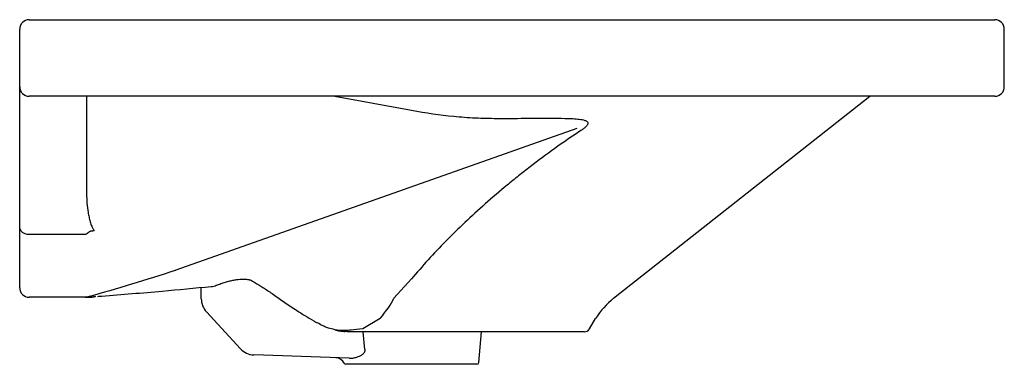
# Model space of a CAD drawing. Header units: millimetres. Extents: x 3601.93 to 3602.445, y 2494.793 to 2494.973.
import ezdxf

# ---------------------------------------------------------------- set-up
doc = ezdxf.new("R2010")
doc.units = ezdxf.units.MM
doc.layers.add('SANINDUSA', color=3, linetype='Continuous')

msp = doc.modelspace()

# ---------------------------------------------------------------- linework, layer by layer
at = {"layer": 'SANINDUSA'}
for p, q in [((3601.934775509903, 2494.97324710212), (3602.439775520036, 2494.97324710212)), ((3601.929775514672, 2494.938247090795), (3601.929775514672, 2494.968247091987)), ((3602.444775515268, 2494.938247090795), (3602.444775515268, 2494.968247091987)), ((3601.929775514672, 2494.936978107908), (3601.929775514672, 2494.938247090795)), ((3601.929775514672, 2494.917592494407), (3601.929775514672, 2494.936978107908)), ((3602.439775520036, 2494.933247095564), (3601.934775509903, 2494.933247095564)), ((3601.964775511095, 2494.933247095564), (3601.964775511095, 2494.882239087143)), ((3602.094675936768, 2494.933247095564), (3602.134775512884, 2494.926015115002)), ((3602.24043786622, 2494.827708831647), (3602.374375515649, 2494.933247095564)), ((3601.929775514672, 2494.865067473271), (3601.929775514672, 2494.917592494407)), ((3602.221132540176, 2494.916438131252), (3602.011507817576, 2494.842497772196)), ((3601.929775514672, 2494.837539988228), (3601.929775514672, 2494.865067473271)), ((3601.962702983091, 2494.860963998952), (3601.934775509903, 2494.860963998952)), ((3601.929775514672, 2494.833247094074), (3601.929775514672, 2494.837539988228)), ((3602.050385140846, 2494.837259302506), (3602.050120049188, 2494.837408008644)), ((3602.134775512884, 2494.837888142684), (3602.125433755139, 2494.827708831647)), ((3602.02477551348, 2494.827468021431), (3602.02477551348, 2494.833411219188)), ((3602.032602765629, 2494.834521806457), (3602.032729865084, 2494.83457188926)), ((3601.964094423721, 2494.828247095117), (3601.934775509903, 2494.828247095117)), ((3601.96507675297, 2494.828247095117), (3601.964548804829, 2494.828247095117)), ((3601.966521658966, 2494.828247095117), (3601.966398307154, 2494.828247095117)), ((3601.966429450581, 2494.828293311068), (3601.966871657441, 2494.828247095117)), ((3601.966573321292, 2494.828247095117), (3601.966871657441, 2494.828247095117)), ((3602.045187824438, 2494.80135819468), (3602.027412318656, 2494.82070168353)), ((3602.118270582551, 2494.817089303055), (3602.109294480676, 2494.811687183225)), ((3602.227738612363, 2494.811687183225), (3602.23102706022, 2494.817089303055)), ((3602.086194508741, 2494.814448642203), (3602.086190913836, 2494.814447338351)), ((3602.134775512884, 2494.810247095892), (3602.10230700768, 2494.810247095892)), ((3602.110371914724, 2494.800921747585), (3602.109418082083, 2494.810247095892)), ((3602.225176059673, 2494.810247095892), (3602.134775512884, 2494.810247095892)), ((3602.169855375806, 2494.794159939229), (3602.171262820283, 2494.810247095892)), ((3602.102066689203, 2494.796389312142), (3602.052202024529, 2494.798130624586)), ((3602.168859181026, 2494.793247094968), (3602.111212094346, 2494.793247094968))]:
    msp.add_line(p, q, dxfattribs=at)
for centre, radius, start, end in [((3601.934775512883, 2494.968247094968), 0.005, 90, 180), ((3602.439775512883, 2494.968247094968), 0.005, 0, 90), ((3601.934775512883, 2494.938247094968), 0.005, 180, 270), ((3602.439775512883, 2494.938247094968), 0.005, 270, 0), ((3602.006336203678, 2494.850240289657), 0.009310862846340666, 300.592699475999, 303.7409391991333), ((3601.934775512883, 2494.833247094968), 0.005, 180, 270), ((3602.028936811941, 2494.843825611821), 0.01, 275.5038037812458, 291.5058021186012), ((3601.964094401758, 2494.833245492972), 0.004998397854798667, 270.0002517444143, 285.5609652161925), ((3601.96413265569, 2494.833169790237), 0.004914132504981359, 269.6885368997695, 285.6027815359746), ((3601.967058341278, 2494.833246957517), 0.004999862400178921, 269.9998052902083, 285.7659800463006), ((3601.969775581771, 2494.823622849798), 0.005000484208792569, 94.43201212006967, 105.7941666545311), ((3602.034775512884, 2494.827468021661), 0.01, 180, 222.5811521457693), ((3602.265194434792, 2494.796290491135), 0.04000000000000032, 128.2368945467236, 148.6697416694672), ((3602.225176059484, 2494.813247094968), 0.003000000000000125, 270, 328.6697416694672), ((3602.052551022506, 2494.808124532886), 0.009999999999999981, 222.5811521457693, 267.9999999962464), ((3602.095043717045, 2494.79163151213), 0.005000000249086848, 25.81836944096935, 87.99999337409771), ((3602.16885918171, 2494.794247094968), 0.001000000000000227, 270, 355.0000000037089), ((3602.100443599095, 2494.794247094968), 0.001000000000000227, 205.844516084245, 270)]:
    msp.add_arc(centre, radius, start, end, dxfattribs=at)
for centre, major_axis, ratio, start_param, end_param in [((3602.074615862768, 2494.796290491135), (0.05138885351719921, 0.03838349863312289), 0.2190440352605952, 5.544468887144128, 5.901089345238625), ((3602.159497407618, 2494.813247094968), (0.05988288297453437, 0.002705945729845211), 0.02163091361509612, 2.564070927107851, 2.791477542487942)]:
    msp.add_ellipse(centre, major_axis=major_axis, ratio=ratio, start_param=start_param, end_param=end_param, dxfattribs=at)
for points, knots in [([(3602.134775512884, 2494.92601511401), (3602.142107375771, 2494.924621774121), (3602.149485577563, 2494.92354616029), (3602.160630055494, 2494.922457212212), (3602.164357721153, 2494.922181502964), (3602.171839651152, 2494.921810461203), (3602.175596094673, 2494.921715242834), (3602.179355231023, 2494.921712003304)], [0, 0, 0, 0, 0.5, 0.5, 0.75, 0.75, 1, 1, 1, 1]), ([(3602.179355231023, 2494.921712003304), (3602.184207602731, 2494.921707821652), (3602.189026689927, 2494.92172245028), (3602.196200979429, 2494.921757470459), (3602.198584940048, 2494.921771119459), (3602.203322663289, 2494.921793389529), (3602.205676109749, 2494.921802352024), (3602.21034295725, 2494.921795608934), (3602.212657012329, 2494.921781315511), (3602.21608014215, 2494.921702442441), (3602.217213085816, 2494.921666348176), (3602.218894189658, 2494.921584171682), (3602.219451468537, 2494.921552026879), (3602.220557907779, 2494.921474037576), (3602.221108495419, 2494.921428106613), (3602.222190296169, 2494.9213163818), (3602.222721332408, 2494.921250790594), (3602.223753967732, 2494.92108874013), (3602.224255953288, 2494.920992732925), (3602.224971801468, 2494.920807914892), (3602.22520413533, 2494.92073939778), (3602.225650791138, 2494.920582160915), (3602.225861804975, 2494.920494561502), (3602.226247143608, 2494.920294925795), (3602.226422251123, 2494.920182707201), (3602.226717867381, 2494.919921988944), (3602.226833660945, 2494.919777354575), (3602.22698150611, 2494.91945031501), (3602.227009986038, 2494.919273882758), (3602.226983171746, 2494.918992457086), (3602.226962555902, 2494.918896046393), (3602.226901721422, 2494.918704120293), (3602.226861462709, 2494.918607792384), (3602.226715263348, 2494.918317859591), (3602.226582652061, 2494.91812179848), (3602.226275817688, 2494.917738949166), (3602.226101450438, 2494.917551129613), (3602.225534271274, 2494.91699535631), (3602.225109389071, 2494.916644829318), (3602.224213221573, 2494.915965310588), (3602.223740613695, 2494.915636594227), (3602.223252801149, 2494.915314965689)], [0, 0, 0, 0, 0.2499999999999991, 0.2499999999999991, 0.3749999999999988, 0.3749999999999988, 0.4999999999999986, 0.4999999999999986, 0.6249999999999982, 0.6249999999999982, 0.6874999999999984, 0.6874999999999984, 0.7187499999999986, 0.7187499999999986, 0.7499999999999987, 0.7499999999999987, 0.7812499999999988, 0.7812499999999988, 0.8124999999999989, 0.8124999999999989, 0.8281249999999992, 0.8281249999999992, 0.8437499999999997, 0.8437499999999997, 0.859375, 0.859375, 0.8750000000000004, 0.8750000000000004, 0.8906250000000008, 0.8906250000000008, 0.898437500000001, 0.898437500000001, 0.9062500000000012, 0.9062500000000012, 0.9218750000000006, 0.9218750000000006, 0.9375, 0.9375, 0.96875, 0.96875, 1, 1, 1, 1]), ([(3602.223252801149, 2494.915314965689), (3602.21858465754, 2494.912237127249), (3602.214062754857, 2494.909122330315), (3602.20526439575, 2494.902829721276), (3602.200988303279, 2494.899651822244), (3602.194738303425, 2494.894842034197), (3602.192680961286, 2494.893230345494), (3602.18863705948, 2494.890007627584), (3602.186648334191, 2494.888394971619), (3602.180776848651, 2494.883553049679), (3602.176988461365, 2494.880319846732), (3602.169646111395, 2494.873842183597), (3602.166092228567, 2494.870597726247), (3602.159210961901, 2494.864096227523), (3602.155883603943, 2494.860839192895), (3602.149455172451, 2494.854310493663), (3602.146354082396, 2494.851038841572), (3602.140385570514, 2494.844477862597), (3602.137518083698, 2494.841188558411), (3602.134775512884, 2494.837888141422)], [0, 0, 0, 0, 0.1249999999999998, 0.1249999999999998, 0.2499999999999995, 0.2499999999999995, 0.3124999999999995, 0.3124999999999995, 0.3749999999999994, 0.3749999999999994, 0.4999999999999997, 0.4999999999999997, 0.6249999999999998, 0.6249999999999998, 0.7499999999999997, 0.7499999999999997, 0.8749999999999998, 0.8749999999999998, 1, 1, 1, 1]), ([(3601.964775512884, 2494.882239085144), (3601.964775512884, 2494.880627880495), (3601.964845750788, 2494.879013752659), (3601.965110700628, 2494.875779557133), (3601.965305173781, 2494.874157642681), (3601.965705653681, 2494.871728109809), (3601.965857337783, 2494.870919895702), (3601.966206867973, 2494.869308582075), (3601.966404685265, 2494.868503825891), (3601.966867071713, 2494.866912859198), (3601.967128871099, 2494.866126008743), (3601.967622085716, 2494.864976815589), (3601.967803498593, 2494.864598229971), (3601.968125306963, 2494.864048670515), (3601.96824002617, 2494.863870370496), (3601.968492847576, 2494.863529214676), (3601.968630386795, 2494.863365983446), (3601.96878986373, 2494.863217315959)], [0, 0, 0, 0, 0.2500000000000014, 0.2500000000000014, 0.5000000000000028, 0.5000000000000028, 0.625000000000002, 0.625000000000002, 0.7500000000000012, 0.7500000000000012, 0.8750000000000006, 0.8750000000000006, 0.9374999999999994, 0.9374999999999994, 0.9687499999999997, 0.9687499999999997, 1, 1, 1, 1]), ([(3601.934775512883, 2494.860963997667), (3601.934408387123, 2494.860963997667), (3601.934051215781, 2494.860997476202), (3601.93335506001, 2494.86112548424), (3601.933012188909, 2494.861222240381), (3601.932381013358, 2494.861463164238), (3601.932088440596, 2494.86160739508), (3601.931681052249, 2494.861855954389), (3601.931551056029, 2494.86194402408), (3601.931306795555, 2494.86212642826), (3601.931191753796, 2494.862221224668), (3601.930866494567, 2494.862515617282), (3601.930674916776, 2494.86272661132), (3601.930346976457, 2494.863166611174), (3601.930211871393, 2494.863393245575), (3601.92999454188, 2494.863858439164), (3601.929912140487, 2494.864098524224), (3601.92983017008, 2494.864460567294), (3601.929809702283, 2494.864581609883), (3601.929782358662, 2494.864824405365), (3601.929775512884, 2494.86494727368), (3601.929775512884, 2494.865067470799)], [0, 0, 0, 0, 0.1250000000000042, 0.1250000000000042, 0.2500000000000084, 0.2500000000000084, 0.3750000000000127, 0.3750000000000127, 0.4375000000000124, 0.4375000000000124, 0.5000000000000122, 0.5000000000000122, 0.6250000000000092, 0.6250000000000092, 0.7500000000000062, 0.7500000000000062, 0.8750000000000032, 0.8750000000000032, 0.9375000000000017, 0.9375000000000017, 1, 1, 1, 1]), ([(3601.965263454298, 2494.861549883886), (3601.965173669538, 2494.861532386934), (3601.965088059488, 2494.861504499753), (3601.964920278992, 2494.861439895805), (3601.964838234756, 2494.861402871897), (3601.964594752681, 2494.861284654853), (3601.964435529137, 2494.861196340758), (3601.964277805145, 2494.861106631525)], [0, 0, 0, 0, 0.2499999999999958, 0.2499999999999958, 0.4999999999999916, 0.4999999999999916, 1, 1, 1, 1]), ([(3601.965263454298, 2494.861549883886), (3601.965379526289, 2494.861738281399), (3601.965506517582, 2494.861921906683), (3601.965799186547, 2494.862254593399), (3601.965967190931, 2494.862405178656), (3601.966239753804, 2494.86258884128), (3601.966334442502, 2494.862643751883), (3601.966531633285, 2494.86274071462), (3601.96663497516, 2494.862782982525), (3601.966948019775, 2494.862886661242), (3601.967162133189, 2494.862926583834), (3601.967381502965, 2494.862938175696)], [0, 0, 0, 0, 0.250000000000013, 0.250000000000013, 0.500000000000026, 0.500000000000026, 0.6250000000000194, 0.6250000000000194, 0.750000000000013, 0.750000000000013, 1, 1, 1, 1]), ([(3601.967381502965, 2494.862938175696), (3601.967618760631, 2494.862950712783), (3601.967858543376, 2494.862977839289), (3601.968212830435, 2494.86304555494), (3601.968330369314, 2494.863072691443), (3601.968562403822, 2494.863137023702), (3601.968679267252, 2494.863175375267), (3601.96878986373, 2494.863217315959)], [0, 0, 0, 0, 0.5000000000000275, 0.5000000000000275, 0.7500000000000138, 0.7500000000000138, 1, 1, 1, 1]), ([(3602.011074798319, 2494.842225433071), (3602.003527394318, 2494.839744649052), (3601.995946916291, 2494.837360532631), (3601.980733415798, 2494.832776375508), (3601.973100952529, 2494.8305748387), (3601.965454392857, 2494.828436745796)], [0, 0, 0, 0, 0.5, 0.5, 1, 1, 1, 1]), ([(3602.032738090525, 2494.834543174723), (3602.032892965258, 2494.834606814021), (3602.033848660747, 2494.83499951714), (3602.035613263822, 2494.835608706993), (3602.037965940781, 2494.836342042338), (3602.040196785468, 2494.836913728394), (3602.042245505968, 2494.837331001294), (3602.04408311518, 2494.837596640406), (3602.045739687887, 2494.837735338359), (3602.047210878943, 2494.837760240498), (3602.048428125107, 2494.8376880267), (3602.049201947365, 2494.837583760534), (3602.049458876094, 2494.837520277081), (3602.049507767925, 2494.837508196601)], [0, 0, 0, 0, 0.02202248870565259, 0.1358955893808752, 0.2481054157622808, 0.3573190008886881, 0.4624697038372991, 0.5632140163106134, 0.6637311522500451, 0.7670035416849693, 0.8711236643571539, 0.9754756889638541, 1, 1, 1, 1]), ([(3602.049459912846, 2494.83752974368), (3602.049520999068, 2494.837518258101), (3602.049809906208, 2494.837463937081), (3602.05004425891, 2494.837367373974), (3602.050087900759, 2494.837348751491), (3602.050110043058, 2494.837339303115)], [0, 0, 0, 0, 0.1166794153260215, 0.5518350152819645, 1, 1, 1, 1]), ([(3602.050395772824, 2494.83727712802), (3602.051199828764, 2494.836845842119), (3602.053457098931, 2494.835635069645), (3602.057216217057, 2494.833292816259), (3602.06212136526, 2494.83002083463), (3602.067674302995, 2494.826112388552), (3602.073415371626, 2494.822196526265), (3602.078729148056, 2494.818782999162), (3602.082472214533, 2494.81650974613), (3602.084594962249, 2494.815332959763), (3602.085074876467, 2494.815066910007)], [0, 0, 0, 0, 0.06925332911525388, 0.1944186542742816, 0.3417644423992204, 0.5206026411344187, 0.7012720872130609, 0.8393875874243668, 0.9636884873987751, 1, 1, 1, 1]), ([(3601.970715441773, 2494.828717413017), (3601.971387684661, 2494.828769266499), (3601.982608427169, 2494.829634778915), (3602.002341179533, 2494.831291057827), (3602.021384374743, 2494.833084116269), (3602.029894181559, 2494.833885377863)], [0, 0, 0, 0, 0.03405010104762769, 0.5683472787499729, 1, 1, 1, 1]), ([(3601.964726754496, 2494.828247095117), (3601.965094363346, 2494.828247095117), (3601.965681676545, 2494.828247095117), (3601.966203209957, 2494.828247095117), (3601.966398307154, 2494.828247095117)], [0, 0, 0, 0, 0.6259162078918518, 0.9999999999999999, 0.9999999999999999, 0.9999999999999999, 0.9999999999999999]), ([(3601.965003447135, 2494.828267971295), (3601.965083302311, 2494.828275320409), (3601.96516863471, 2494.828283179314), (3601.965337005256, 2494.828298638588), (3601.965419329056, 2494.828306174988), (3601.965663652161, 2494.828328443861), (3601.965819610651, 2494.828342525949), (3601.966273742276, 2494.828383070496), (3601.966562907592, 2494.828408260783), (3601.967118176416, 2494.828455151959), (3601.967381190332, 2494.828476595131), (3601.967868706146, 2494.828514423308), (3601.968093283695, 2494.828530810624), (3601.968284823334, 2494.828543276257)], [0, 0, 0, 0, 0.06250000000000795, 0.06250000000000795, 0.1250000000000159, 0.1250000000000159, 0.2500000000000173, 0.2500000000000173, 0.5000000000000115, 0.5000000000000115, 0.7500000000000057, 0.7500000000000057, 1, 1, 1, 1]), ([(3601.965435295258, 2494.82843030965), (3601.965343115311, 2494.828376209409), (3601.965262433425, 2494.828342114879), (3601.965120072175, 2494.82829290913), (3601.965058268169, 2494.828278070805), (3601.965003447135, 2494.828267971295)], [0, 0, 0, 0, 0.5, 0.5, 1, 1, 1, 1]), ([(3601.966871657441, 2494.828247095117), (3601.966901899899, 2494.828247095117), (3601.967011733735, 2494.828247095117), (3601.96703772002, 2494.828247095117), (3601.967056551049, 2494.828247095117)], [0, 0, 0, 0, 0.2753473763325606, 1, 1, 1, 1]), ([(3601.968284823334, 2494.828543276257), (3601.968462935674, 2494.828554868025), (3601.968643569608, 2494.828566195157), (3601.969008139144, 2494.828588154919), (3601.969192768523, 2494.828598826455), (3601.969376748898, 2494.828608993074)], [0, 0, 0, 0, 0.5, 0.5, 1, 1, 1, 1]), ([(3601.968284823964, 2494.828543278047), (3601.968310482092, 2494.828521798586), (3601.96838273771, 2494.828461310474), (3601.968433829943, 2494.828421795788), (3601.968415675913, 2494.828436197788), (3601.968415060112, 2494.828436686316)], [0, 0, 0, 0, 0.3472394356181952, 0.9778577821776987, 0.9999999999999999, 0.9999999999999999, 0.9999999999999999, 0.9999999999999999]), ([(3602.096055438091, 2494.811022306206), (3602.092369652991, 2494.811752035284), (3602.09108296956, 2494.812187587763), (3602.089205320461, 2494.812951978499), (3602.08858770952, 2494.813225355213), (3602.087370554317, 2494.813808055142), (3602.086769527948, 2494.814118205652), (3602.085074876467, 2494.815066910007)], [0, 0, 0, 0, 0.5000000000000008, 0.5000000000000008, 0.7500000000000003, 0.7500000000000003, 1, 1, 1, 1]), ([(3602.102307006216, 2494.811057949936), (3602.101256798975, 2494.810938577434), (3602.100199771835, 2494.810874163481), (3602.098612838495, 2494.810866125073), (3602.098083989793, 2494.810878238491), (3602.097027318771, 2494.810932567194), (3602.096499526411, 2494.810975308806), (3602.09584493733, 2494.811044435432), (3602.095714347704, 2494.81105900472), (3602.095454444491, 2494.811088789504), (3602.095324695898, 2494.811104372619), (3602.095167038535, 2494.811121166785), (3602.095135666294, 2494.811124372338), (3602.095075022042, 2494.811129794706), (3602.095045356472, 2494.811132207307), (3602.095005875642, 2494.811133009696), (3602.094993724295, 2494.811132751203), (3602.094979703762, 2494.811129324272), (3602.094979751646, 2494.811125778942), (3602.094998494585, 2494.811113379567), (3602.095025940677, 2494.81110417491), (3602.095106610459, 2494.811078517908), (3602.095166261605, 2494.811062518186), (3602.095287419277, 2494.811031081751), (3602.095349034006, 2494.81101589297), (3602.095659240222, 2494.810941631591), (3602.09591425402, 2494.810887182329), (3602.096426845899, 2494.810784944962), (3602.096684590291, 2494.810737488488), (3602.097460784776, 2494.810605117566), (3602.097982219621, 2494.810530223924), (3602.099031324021, 2494.810406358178), (3602.099559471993, 2494.810357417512), (3602.100089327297, 2494.810321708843)], [0, 0, 0, 0, 0.2500000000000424, 0.2500000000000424, 0.3750000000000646, 0.3750000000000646, 0.5000000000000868, 0.5000000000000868, 0.5312500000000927, 0.5312500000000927, 0.5625000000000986, 0.5625000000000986, 0.5703125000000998, 0.5703125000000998, 0.5781250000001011, 0.5781250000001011, 0.5820312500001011, 0.5820312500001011, 0.5859375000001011, 0.5859375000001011, 0.5937500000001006, 0.5937500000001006, 0.6093750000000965, 0.6093750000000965, 0.6250000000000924, 0.6250000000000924, 0.6875000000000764, 0.6875000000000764, 0.7500000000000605, 0.7500000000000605, 0.8750000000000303, 0.8750000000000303, 1, 1, 1, 1]), ([(3602.106122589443, 2494.797026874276), (3602.106593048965, 2494.79717310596), (3602.107061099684, 2494.797344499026), (3602.107985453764, 2494.797753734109), (3602.108443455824, 2494.797991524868), (3602.10908771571, 2494.79842200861), (3602.109295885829, 2494.798578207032), (3602.109689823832, 2494.798930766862), (3602.109873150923, 2494.799124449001), (3602.110106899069, 2494.799456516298), (3602.110176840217, 2494.799572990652), (3602.110294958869, 2494.799820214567), (3602.110342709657, 2494.79995082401), (3602.110407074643, 2494.800219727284), (3602.110424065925, 2494.800361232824), (3602.110422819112, 2494.800642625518), (3602.110405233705, 2494.800782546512), (3602.110371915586, 2494.800921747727)], [0, 0, 0, 0, 0.2500000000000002, 0.2500000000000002, 0.5000000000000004, 0.5000000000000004, 0.6250000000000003, 0.6250000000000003, 0.7500000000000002, 0.7500000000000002, 0.8125000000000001, 0.8125000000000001, 0.8750000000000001, 0.8750000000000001, 0.9375, 0.9375, 1, 1, 1, 1]), ([(3602.102066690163, 2494.796389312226), (3602.1027417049, 2494.796365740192), (3602.10340937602, 2494.796408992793), (3602.104747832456, 2494.796629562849), (3602.105423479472, 2494.796809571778), (3602.106122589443, 2494.797026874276)], [0, 0, 0, 0, 0.5, 0.5, 1, 1, 1, 1]), ([(3602.106277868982, 2494.793247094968), (3602.105326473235, 2494.793247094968), (3602.104492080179, 2494.793247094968), (3602.103047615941, 2494.793247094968), (3602.102437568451, 2494.793247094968), (3602.101694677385, 2494.793247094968), (3602.101475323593, 2494.793247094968), (3602.101100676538, 2494.793247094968), (3602.100944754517, 2494.793247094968), (3602.100569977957, 2494.793247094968), (3602.100443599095, 2494.793247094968), (3602.100443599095, 2494.793247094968)], [0, 0, 0, 0, 0.2499999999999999, 0.2499999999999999, 0.5, 0.5, 0.6249999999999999, 0.6249999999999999, 0.7499999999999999, 0.7499999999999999, 1, 1, 1, 1]), ([(3602.109803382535, 2494.793247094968), (3602.109129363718, 2494.793247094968), (3602.108502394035, 2494.793247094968), (3602.107329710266, 2494.793247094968), (3602.106784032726, 2494.793247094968), (3602.106277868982, 2494.793247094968)], [0, 0, 0, 0, 0.5, 0.5, 1, 1, 1, 1])]:
    msp.add_open_spline(points, degree=3, knots=knots, dxfattribs=at)
for points in [[(3601.964277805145, 2494.861106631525), (3601.963757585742, 2494.861008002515), (3601.963232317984, 2494.860963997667), (3601.962702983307, 2494.860963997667)], [(3601.964094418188, 2494.828247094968), (3601.964093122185, 2494.828247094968), (3601.964097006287, 2494.828249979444), (3601.964105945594, 2494.828255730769)], [(3601.964548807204, 2494.828247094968), (3601.964437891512, 2494.828247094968), (3601.964299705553, 2494.828247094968), (3601.964094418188, 2494.828247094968)], [(3601.965003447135, 2494.828267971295), (3601.964852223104, 2494.828254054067), (3601.964700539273, 2494.828247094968), (3601.964548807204, 2494.828247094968)], [(3601.965454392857, 2494.828436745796), (3601.965442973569, 2494.828433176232), (3601.965436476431, 2494.828431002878), (3601.965435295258, 2494.82843030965)], [(3602.086188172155, 2494.814447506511), (3602.086188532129, 2494.814447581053), (3602.086188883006, 2494.814447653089), (3602.086189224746, 2494.814447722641)], [(3602.086189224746, 2494.814447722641), (3602.086191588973, 2494.814448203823), (3602.08619351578, 2494.814448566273), (3602.086194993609, 2494.814448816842)], [(3602.102307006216, 2494.810247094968), (3602.101564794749, 2494.810247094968), (3602.100825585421, 2494.810272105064), (3602.100089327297, 2494.810321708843)], [(3602.102307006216, 2494.810247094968), (3602.102305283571, 2494.810247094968), (3602.102303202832, 2494.810247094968), (3602.102300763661, 2494.810247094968)], [(3602.103227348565, 2494.811149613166), (3602.102920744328, 2494.811117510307), (3602.102613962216, 2494.811086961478), (3602.102307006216, 2494.811057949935)], [(3602.095218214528, 2494.796628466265), (3602.095218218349, 2494.796628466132), (3602.095218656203, 2494.796628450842), (3602.095219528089, 2494.796628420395)], [(3602.111212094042, 2494.793247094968), (3602.110750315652, 2494.793247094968), (3602.110276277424, 2494.793247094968), (3602.109803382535, 2494.793247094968)]]:
    msp.add_open_spline(points, degree=3, dxfattribs=at)

doc.saveas('drawing.dxf')
